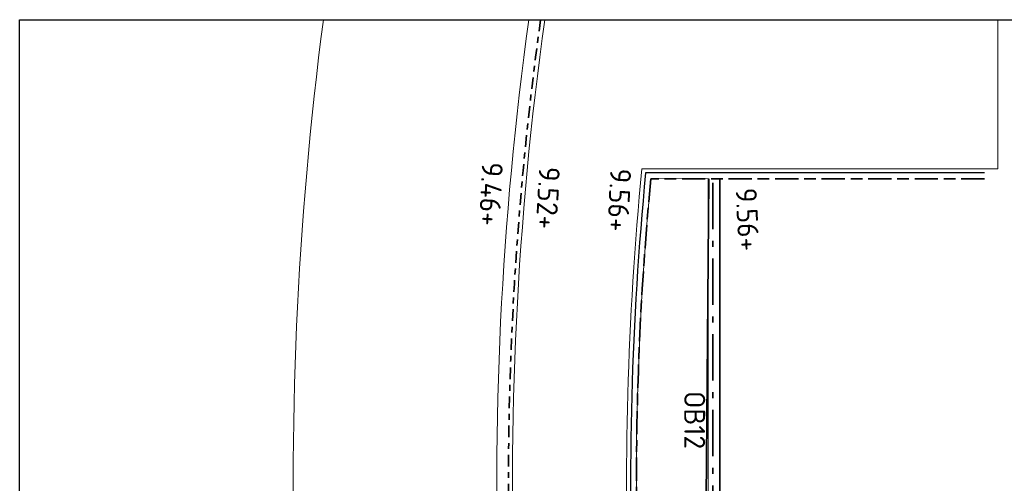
# Model space of a CAD drawing. Header units: metres. Extents: x 133 to 690, y 59 to 257.
# Tile 72 of 84: x 598 to 615, y 119 to 127. Entities that reach past the tile are written whole.
import ezdxf

# ---------------------------------------------------------------- set-up
doc = ezdxf.new("R2010")
doc.units = ezdxf.units.M
doc.header["$LTSCALE"] = 0.05
for name, pattern in [('VH-GELEIDEBAND_50X200', [8, 4, -2, 0, -2]), ('VH-OPSLUITBAND_100X200', [16, 8, -2, 4, -2]), ('VH-OPSLUITBAND_120X250', [26, 16, -4, 2, -4])]:
    doc.linetypes.add(name, pattern=pattern)
for name, color, linetype, lineweight in [('N-WE-GR-HAAG-G', 253, 'GR-HAAG1', 9), ('N-WE-IE-TERREINAFSCHEIDING_KUNSTMATIG_RASTERHEKWERK-G', 4, 'IE-TERREINAFSCHEIDING-KUNSTMATIG-OPEN', 35), ('N-WE-VH-KANTOPSLUITING-T18', 10, 'Continuous', 18), ('N-WE-VH-KANTOPSLUITING_GELEIDEBAND_50X200-G', 20, 'VH-GELEIDEBAND_50X200', 35), ('N-WE-VH-KANTOPSLUITING_OPSLUITBAND_100X200-G', 150, 'VH-OPSLUITBAND_100X200', 35), ('N-WE-VH-KANTOPSLUITING_OPSLUITBAND_120X250-G', 150, 'VH-OPSLUITBAND_120X250', 35), ('N-WE-VH-KANTOPSLUITING_VOORKANTBAND_OB_100x200-G', 2, 'Continuous', 25), ('N-WE-VH-KANTOPSLUITING_VOORKANTBAND_OB_120x250-G', 3, 'Continuous', 35), ('N-WE-VH-KANTVERHARDING_STREKLAAG-G', 253, 'Continuous', 18), ('N-WE-VH-VERHARDING_BETONPLATEN-G', 10, 'Continuous', 13), ('X-XX-AL-HOOGTELABEL-T25', 7, 'Continuous', 25)]:
    doc.layers.add(name, color=color, linetype=linetype, lineweight=lineweight)
doc.styles.add('NLCS-ISO', font='NLCS-ISO.ttf')
doc.styles.add('NLCS-ISO-M200-T18', font='NLCS-ISO.ttf', dxfattribs={"height": 0.36})
doc.linetypes.add('GR-HAAG1', pattern='A,6,[176,NLCS.SHX,S=0.125,R=0,X=0,Y=0],-2', length=8)
doc.linetypes.add('IE-TERREINAFSCHEIDING-KUNSTMATIG-OPEN', pattern='A,7,-1.5,[67,NLCS.SHX,S=0.75,R=0,X=0,Y=0],-1.5', length=10)

msp = doc.modelspace()

# ---------------------------------------------------------------- linework, layer by layer
msp.add_lwpolyline([(630.755, 105.653), (597.833, 105.653), (597.833, 127.295), (630.755, 127.295)], close=True)
at = {"layer": 'N-WE-GR-HAAG-G'}
msp.add_lwpolyline([(608.682, 124.563), (609.666, 124.565), (609.668, 108.856), (614.698, 108.854), (614.696, 107.853), (621.036, 107.853), (621.043, 108.822), (626.096, 108.779), (626.091, 127.295)], dxfattribs=at)
msp.add_lwpolyline([(626.868, 106.943), (608.897, 106.943), (608.481, 116.986, -0.033968), (608.682, 124.563, 0.033968)], format="xyb", dxfattribs=at)
at = {"layer": 'N-WE-IE-TERREINAFSCHEIDING_KUNSTMATIG_RASTERHEKWERK-G', "flags": 128}
msp.add_lwpolyline([(626.188, 125.072), (626.188, 108.738), (621.238, 108.858), (621.238, 107.743), (614.498, 107.743), (614.498, 108.743), (609.546, 108.743), (609.678, 124.563)], dxfattribs=at)
at = {"layer": 'N-WE-VH-KANTOPSLUITING_GELEIDEBAND_50X200-G', "flags": 128}
msp.add_lwpolyline([(606.787, 127.295, 0.044933), (606.283, 116.895), (606.749, 105.653)], format="xyb", dxfattribs=at)
at = {"layer": 'N-WE-VH-KANTOPSLUITING_OPSLUITBAND_100X200-G'}
msp.add_lwpolyline([(614.418, 124.563), (608.682, 124.563, 0.033968), (608.481, 116.986), (608.951, 105.653)], format="xyb", dxfattribs=at)
at = {"layer": 'N-WE-VH-KANTOPSLUITING_OPSLUITBAND_120X250-G'}
msp.add_lwpolyline([(609.748, 109.393), (609.748, 124.563)], dxfattribs=at)
at = {"layer": 'N-WE-VH-KANTOPSLUITING_VOORKANTBAND_OB_100x200-G', "flags": 128}
msp.add_lwpolyline([(614.418, 124.663), (608.592, 124.663, 0.034375), (608.381, 116.981), (608.851, 105.653)], format="xyb", dxfattribs=at)
at = {"layer": 'N-WE-VH-KANTOPSLUITING_VOORKANTBAND_OB_120x250-G'}
msp.add_lwpolyline([(609.868, 109.393), (609.868, 124.563)], dxfattribs=at)
at = {"layer": 'N-WE-VH-KANTVERHARDING_STREKLAAG-G', "ltscale": 0.1, "flags": 128}
for points in [[(606.819, 105.653), (606.353, 116.897, -0.044975), (606.858, 127.295, -0.044975)], [(614.648, 127.295), (614.648, 124.733), (608.528, 124.733, 0.034659), (608.312, 116.979), (608.78, 105.653)]]:
    msp.add_lwpolyline(points, format="xyb", dxfattribs=at)
at = {"layer": 'N-WE-VH-VERHARDING_BETONPLATEN-G', "flags": 128}
for points in [[(603.046, 105.653), (602.586, 116.741, -0.042846), (603.054, 127.295, -0.042846)], [(606.585, 127.295, 0.044813), (606.083, 116.886), (606.549, 105.653)]]:
    msp.add_lwpolyline(points, format="xyb", dxfattribs=at)

# ---------------------------------------------------------------- texts
at = {"layer": 'N-WE-VH-KANTOPSLUITING-T18', "insert": (609.616, 120.912), "char_height": 0.36, "attachment_point": 1, "rotation": 270, "style": 'NLCS-ISO-M200-T18'}
msp.add_mtext('OB12', dxfattribs=at)
at = {"layer": 'X-XX-AL-HOOGTELABEL-T25', "style": 'NLCS-ISO'}
for s, rotation, p in [('9.46+', 267.0542, (605.781, 124.855)), ('9.52+', 267.0542, (606.761, 124.777)), ('9.56+', 267.0542, (607.987, 124.748)), ('9.56+', 272.5418, (610.139, 124.397))]:
    msp.add_text(s, height=0.36, rotation=rotation, dxfattribs=at).set_placement(p)

doc.saveas('drawing.dxf')
